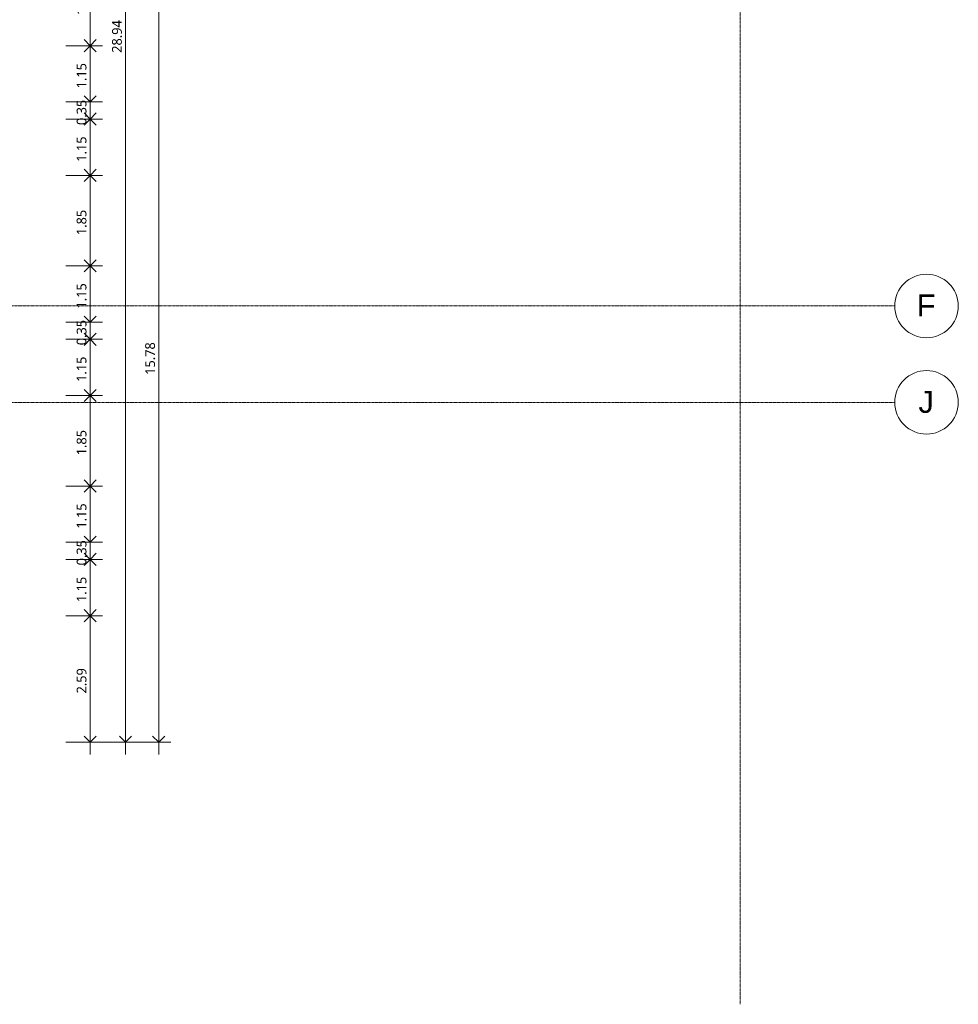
# Model space of a CAD drawing. Header units: millimetres. Extents: x -25837 to 30489, y -8455 to 31796.
# Tile 213 of 256: x 11305 to 30489, y -8455 to 11671. Entities that reach past the tile are written whole.
import ezdxf

# ---------------------------------------------------------------- set-up
doc = ezdxf.new("R2010")
doc.units = ezdxf.units.MM
doc.linetypes.add('Ligne de quadrillage', pattern=[22.225, 12.7, -3.175, 3.175, -3.175])
for name, color, linetype, lineweight in [('A-ANNO-DIMS', 211, 'Continuous', 9), ('A-ANNO-DIMS-100', 211, 'Continuous', 9), ('S-GRID', 1, 'Continuous', 9), ('S-GRID-IDEN', 1, 'Continuous', 9)]:
    doc.layers.add(name, color=color, linetype=linetype, lineweight=lineweight)
doc.styles.add('Arial', font='arial.ttf', dxfattribs={"height": 450})
doc.styles.add('Trebuchet MS_B', font='txt', dxfattribs={"height": 200})
doc.dimstyles.new('Cotes_linéaires_rouge_2mm', dxfattribs={"dimscale": 304.8, "dimtxt": 206.190181, "dimasz": 0.410105, "dimexe": 0.82021, "dimexo": 0.0625, "dimgap": 0.065617, "dimtad": 1, "dimlfac": 0.001, "dimrnd": 0.01, "dimzin": 0, "dimdsep": 46, "dimtxsty": 'Trebuchet MS_B', "dimblk1": 'OPEN30', "dimblk2": 'OPEN30', "dimsah": 1, "dimcen": 0.09, "dimdle": 0.82021, "dimazin": 0, "dimtfac": 1, "dimtdec": 4, "dimtix": 1, "dimtmove": 0, "dimatfit": 3, "dimfxl": 1.64042, "dimfxlon": 1, "dimtvp": 1, "dimtolj": 1, "dimtzin": 0, "dimarcsym": 2})

# ---------------------------------------------------------------- blocks, each defined once
blk = doc.blocks.new('Quadrillage - Extrémité de la ligne de quadrillage - Cercle-11506-Niveau 2')
at = {"layer": 'S-GRID-IDEN'}
blk.add_circle((0, 0), 6.5, dxfattribs=at)
blk = doc.blocks.new('DIMBLOCK79-Niveau 2')
at = {"layer": 'A-ANNO-DIMS-100'}
for p, q in [((13468, 26094), (13468, -3347)), ((12968, 25844), (13718, 25844)), ((13468, 25844), (12968, 25844)), ((12968, -3097), (13718, -3097)), ((13468, -3097), (12968, -3097))]:
    blk.add_line(p, q, dxfattribs=at)
at = {"layer": 'A-ANNO-DIMS-100', "lineweight": 25}
for p, q in [((13468, 25844), (13343, 25719)), ((13468, 25844), (13593, 25719)), ((13468, -3097), (13343, -2972)), ((13468, -3097), (13593, -2972))]:
    blk.add_line(p, q, dxfattribs=at)
at = {"layer": 'A-ANNO-DIMS-100', "color": 0, "insert": (13192, 10994), "char_height": 200, "width": 910.03, "attachment_point": 1, "rotation": 90, "line_spacing_factor": 1.048425, "style": 'Trebuchet MS_B'}
blk.add_mtext('28.94', dxfattribs=at)
blk = doc.blocks.new('_Open30')
at = {"color": 0, "linetype": 'ByBlock', "lineweight": -2}
for p, q in [((-1, 0.27), (0, 0)), ((0, 0), (-1, -0.27)), ((0, 0), (-1, 0))]:
    blk.add_line(p, q, dxfattribs=at)
blk = doc.blocks.new('DIMBLOCK84-Niveau 2')
at = {"layer": 'A-ANNO-DIMS-100'}
for p, q in [((14647, 12680), (13897, 12680)), ((14147, 12680), (14147, -3347)), ((14147, 12680), (14647, 12680)), ((13647, -3097), (14397, -3097)), ((14147, -3097), (13647, -3097))]:
    blk.add_line(p, q, dxfattribs=at)
at = {"layer": 'A-ANNO-DIMS-100', "lineweight": 25}
for p, q in [((14147, 12680), (14022, 12805)), ((14147, 12680), (14022, 12555)), ((14147, 12680), (14272, 12805)), ((14147, 12680), (14272, 12555)), ((14147, -3097), (14022, -2972)), ((14147, -3097), (14272, -2972))]:
    blk.add_line(p, q, dxfattribs=at)
at = {"layer": 'A-ANNO-DIMS-100', "color": 0, "insert": (13871, 4412), "char_height": 200, "width": 910.03, "attachment_point": 1, "rotation": 90, "line_spacing_factor": 1.048425, "style": 'Trebuchet MS_B'}
blk.add_mtext('15.78', dxfattribs=at)
blk = doc.blocks.new('DIMBLOCK93-Niveau 2')
at = {"layer": 'A-ANNO-DIMS-100', "lineweight": 25}
for p, q in [((12745, 12989), (12620, 13114)), ((12745, 12989), (12870, 13114)), ((12745, 12989), (12620, 12864)), ((12745, 12989), (12870, 12864)), ((12745, 11139), (12620, 11264)), ((12745, 11139), (12620, 11014)), ((12745, 11139), (12870, 11264)), ((12745, 11139), (12870, 11014))]:
    blk.add_line(p, q, dxfattribs=at)
at = {"layer": 'A-ANNO-DIMS-100'}
for p, q in [((12245, 12989), (12995, 12989)), ((12745, 12989), (12245, 12989)), ((12745, 12989), (12745, 11139)), ((12245, 11139), (12995, 11139)), ((12745, 11139), (12245, 11139))]:
    blk.add_line(p, q, dxfattribs=at)
at = {"layer": 'A-ANNO-DIMS-100', "color": 0, "insert": (12469, 11767), "char_height": 200, "width": 712.93, "attachment_point": 1, "rotation": 90, "line_spacing_factor": 1.048425, "style": 'Trebuchet MS_B'}
blk.add_mtext('1.85', dxfattribs=at)
blk = doc.blocks.new('DIMBLOCK94-Niveau 2')
at = {"layer": 'A-ANNO-DIMS-100'}
for p, q in [((12245, 11139), (12995, 11139)), ((12745, 11139), (12245, 11139)), ((12745, 11139), (12745, 9989)), ((12245, 9989), (12995, 9989)), ((12745, 9989), (12245, 9989))]:
    blk.add_line(p, q, dxfattribs=at)
at = {"layer": 'A-ANNO-DIMS-100', "lineweight": 25}
for p, q in [((12745, 11139), (12620, 11264)), ((12745, 11139), (12620, 11014)), ((12745, 11139), (12870, 11264)), ((12745, 11139), (12870, 11014)), ((12745, 9989), (12620, 10114)), ((12745, 9989), (12870, 10114))]:
    blk.add_line(p, q, dxfattribs=at)
at = {"layer": 'A-ANNO-DIMS-100', "color": 0, "insert": (12469, 10267), "char_height": 200, "width": 712.93, "attachment_point": 1, "rotation": 90, "line_spacing_factor": 1.048425, "style": 'Trebuchet MS_B'}
blk.add_mtext('1.15', dxfattribs=at)
blk = doc.blocks.new('DIMBLOCK95-Niveau 2')
at = {"layer": 'A-ANNO-DIMS-100', "lineweight": 25}
for p, q in [((12745, 9989), (12620, 10114)), ((12745, 9989), (12870, 10114)), ((12745, 9639), (12620, 9514)), ((12745, 9639), (12870, 9514))]:
    blk.add_line(p, q, dxfattribs=at)
at = {"layer": 'A-ANNO-DIMS-100'}
for p, q in [((12245, 9989), (12995, 9989)), ((12745, 9989), (12245, 9989)), ((12745, 9989), (12745, 9639)), ((12245, 9639), (12995, 9639)), ((12745, 9639), (12245, 9639))]:
    blk.add_line(p, q, dxfattribs=at)
at = {"layer": 'A-ANNO-DIMS-100', "color": 0, "insert": (12469, 9517), "char_height": 200, "width": 712.93, "attachment_point": 1, "rotation": 90, "line_spacing_factor": 1.048425, "style": 'Trebuchet MS_B'}
blk.add_mtext('0.35', dxfattribs=at)
blk = doc.blocks.new('DIMBLOCK96-Niveau 2')
at = {"layer": 'A-ANNO-DIMS-100', "lineweight": 25}
for p, q in [((12745, 9639), (12620, 9764)), ((12745, 9639), (12870, 9764)), ((12745, 9639), (12620, 9514)), ((12745, 9639), (12870, 9514)), ((12745, 8489), (12620, 8614)), ((12745, 8489), (12620, 8364)), ((12745, 8489), (12870, 8614)), ((12745, 8489), (12870, 8364))]:
    blk.add_line(p, q, dxfattribs=at)
at = {"layer": 'A-ANNO-DIMS-100'}
for p, q in [((12245, 9639), (12995, 9639)), ((12745, 9639), (12245, 9639)), ((12745, 9639), (12745, 8489)), ((12245, 8489), (12995, 8489)), ((12745, 8489), (12245, 8489))]:
    blk.add_line(p, q, dxfattribs=at)
at = {"layer": 'A-ANNO-DIMS-100', "color": 0, "insert": (12469, 8767), "char_height": 200, "width": 712.93, "attachment_point": 1, "rotation": 90, "line_spacing_factor": 1.048425, "style": 'Trebuchet MS_B'}
blk.add_mtext('1.15', dxfattribs=at)
blk = doc.blocks.new('DIMBLOCK97-Niveau 2')
at = {"layer": 'A-ANNO-DIMS-100'}
for p, q in [((12245, 8489), (12995, 8489)), ((12745, 8489), (12245, 8489)), ((12745, 8489), (12745, 6639)), ((12245, 6639), (12995, 6639)), ((12745, 6639), (12245, 6639))]:
    blk.add_line(p, q, dxfattribs=at)
at = {"layer": 'A-ANNO-DIMS-100', "lineweight": 25}
for p, q in [((12745, 8489), (12620, 8614)), ((12745, 8489), (12620, 8364)), ((12745, 8489), (12870, 8614)), ((12745, 8489), (12870, 8364)), ((12745, 6639), (12620, 6764)), ((12745, 6639), (12870, 6764)), ((12745, 6639), (12620, 6514)), ((12745, 6639), (12870, 6514))]:
    blk.add_line(p, q, dxfattribs=at)
at = {"layer": 'A-ANNO-DIMS-100', "color": 0, "insert": (12469, 7267), "char_height": 200, "width": 712.93, "attachment_point": 1, "rotation": 90, "line_spacing_factor": 1.048425, "style": 'Trebuchet MS_B'}
blk.add_mtext('1.85', dxfattribs=at)
blk = doc.blocks.new('DIMBLOCK98-Niveau 2')
at = {"layer": 'A-ANNO-DIMS-100', "lineweight": 25}
for p, q in [((12745, 6639), (12620, 6764)), ((12745, 6639), (12870, 6764)), ((12745, 6639), (12620, 6514)), ((12745, 6639), (12870, 6514)), ((12745, 5489), (12620, 5614)), ((12745, 5489), (12870, 5614))]:
    blk.add_line(p, q, dxfattribs=at)
at = {"layer": 'A-ANNO-DIMS-100'}
for p, q in [((12245, 6639), (12995, 6639)), ((12745, 6639), (12245, 6639)), ((12745, 6639), (12745, 5489)), ((12245, 5489), (12995, 5489)), ((12745, 5489), (12245, 5489))]:
    blk.add_line(p, q, dxfattribs=at)
at = {"layer": 'A-ANNO-DIMS-100', "color": 0, "insert": (12469, 5767), "char_height": 200, "width": 712.93, "attachment_point": 1, "rotation": 90, "line_spacing_factor": 1.048425, "style": 'Trebuchet MS_B'}
blk.add_mtext('1.15', dxfattribs=at)
blk = doc.blocks.new('DIMBLOCK99-Niveau 2')
at = {"layer": 'A-ANNO-DIMS-100'}
for p, q in [((12245, 5489), (12995, 5489)), ((12745, 5489), (12245, 5489)), ((12745, 5489), (12745, 5139)), ((12245, 5139), (12995, 5139)), ((12745, 5139), (12245, 5139))]:
    blk.add_line(p, q, dxfattribs=at)
at = {"layer": 'A-ANNO-DIMS-100', "lineweight": 25}
for p, q in [((12745, 5489), (12620, 5614)), ((12745, 5489), (12870, 5614)), ((12745, 5139), (12620, 5014)), ((12745, 5139), (12870, 5014))]:
    blk.add_line(p, q, dxfattribs=at)
at = {"layer": 'A-ANNO-DIMS-100', "color": 0, "insert": (12469, 5017), "char_height": 200, "width": 712.93, "attachment_point": 1, "rotation": 90, "line_spacing_factor": 1.048425, "style": 'Trebuchet MS_B'}
blk.add_mtext('0.35', dxfattribs=at)
blk = doc.blocks.new('DIMBLOCK100-Niveau 2')
at = {"layer": 'A-ANNO-DIMS-100', "lineweight": 25}
for p, q in [((12745, 5139), (12620, 5264)), ((12745, 5139), (12870, 5264)), ((12745, 5139), (12620, 5014)), ((12745, 5139), (12870, 5014)), ((12745, 3989), (12620, 4114)), ((12745, 3989), (12870, 4114)), ((12745, 3989), (12620, 3864)), ((12745, 3989), (12870, 3864))]:
    blk.add_line(p, q, dxfattribs=at)
at = {"layer": 'A-ANNO-DIMS-100'}
for p, q in [((12245, 5139), (12995, 5139)), ((12745, 5139), (12245, 5139)), ((12745, 5139), (12745, 3989)), ((12245, 3989), (12995, 3989)), ((12745, 3989), (12245, 3989))]:
    blk.add_line(p, q, dxfattribs=at)
at = {"layer": 'A-ANNO-DIMS-100', "color": 0, "insert": (12469, 4267), "char_height": 200, "width": 712.93, "attachment_point": 1, "rotation": 90, "line_spacing_factor": 1.048425, "style": 'Trebuchet MS_B'}
blk.add_mtext('1.15', dxfattribs=at)
blk = doc.blocks.new('DIMBLOCK101-Niveau 2')
at = {"layer": 'A-ANNO-DIMS-100', "lineweight": 25}
for p, q in [((12745, 3989), (12620, 4114)), ((12745, 3989), (12870, 4114)), ((12745, 3989), (12620, 3864)), ((12745, 3989), (12870, 3864)), ((12745, 2139), (12620, 2264)), ((12745, 2139), (12870, 2264)), ((12745, 2139), (12620, 2014)), ((12745, 2139), (12870, 2014))]:
    blk.add_line(p, q, dxfattribs=at)
at = {"layer": 'A-ANNO-DIMS-100'}
for p, q in [((12245, 3989), (12995, 3989)), ((12745, 3989), (12245, 3989)), ((12745, 3989), (12745, 2139)), ((12245, 2139), (12995, 2139)), ((12745, 2139), (12245, 2139))]:
    blk.add_line(p, q, dxfattribs=at)
at = {"layer": 'A-ANNO-DIMS-100', "color": 0, "insert": (12469, 2767), "char_height": 200, "width": 712.93, "attachment_point": 1, "rotation": 90, "line_spacing_factor": 1.048425, "style": 'Trebuchet MS_B'}
blk.add_mtext('1.85', dxfattribs=at)
blk = doc.blocks.new('DIMBLOCK102-Niveau 2')
at = {"layer": 'A-ANNO-DIMS-100', "lineweight": 25}
for p, q in [((12745, 2139), (12620, 2264)), ((12745, 2139), (12870, 2264)), ((12745, 2139), (12620, 2014)), ((12745, 2139), (12870, 2014)), ((12745, 989), (12620, 1114)), ((12745, 989), (12870, 1114))]:
    blk.add_line(p, q, dxfattribs=at)
at = {"layer": 'A-ANNO-DIMS-100'}
for p, q in [((12245, 2139), (12995, 2139)), ((12745, 2139), (12245, 2139)), ((12745, 2139), (12745, 989)), ((12245, 989), (12995, 989)), ((12745, 989), (12245, 989))]:
    blk.add_line(p, q, dxfattribs=at)
at = {"layer": 'A-ANNO-DIMS-100', "color": 0, "insert": (12469, 1267), "char_height": 200, "width": 712.93, "attachment_point": 1, "rotation": 90, "line_spacing_factor": 1.048425, "style": 'Trebuchet MS_B'}
blk.add_mtext('1.15', dxfattribs=at)
blk = doc.blocks.new('DIMBLOCK103-Niveau 2')
at = {"layer": 'A-ANNO-DIMS-100', "lineweight": 25}
for p, q in [((12745, 989), (12620, 1114)), ((12745, 989), (12870, 1114)), ((12745, 639), (12620, 514)), ((12745, 639), (12870, 514))]:
    blk.add_line(p, q, dxfattribs=at)
at = {"layer": 'A-ANNO-DIMS-100'}
for p, q in [((12245, 989), (12995, 989)), ((12745, 989), (12245, 989)), ((12745, 989), (12745, 639)), ((12245, 639), (12995, 639)), ((12745, 639), (12245, 639))]:
    blk.add_line(p, q, dxfattribs=at)
at = {"layer": 'A-ANNO-DIMS-100', "color": 0, "insert": (12469, 517), "char_height": 200, "width": 712.93, "attachment_point": 1, "rotation": 90, "line_spacing_factor": 1.048425, "style": 'Trebuchet MS_B'}
blk.add_mtext('0.35', dxfattribs=at)
blk = doc.blocks.new('DIMBLOCK104-Niveau 2')
at = {"layer": 'A-ANNO-DIMS-100'}
for p, q in [((12245, 639), (12995, 639)), ((12745, 639), (12245, 639)), ((12745, 639), (12745, -511)), ((12245, -511), (12995, -511)), ((12745, -511), (12245, -511))]:
    blk.add_line(p, q, dxfattribs=at)
at = {"layer": 'A-ANNO-DIMS-100', "lineweight": 25}
for p, q in [((12745, 639), (12620, 764)), ((12745, 639), (12620, 514)), ((12745, 639), (12870, 764)), ((12745, 639), (12870, 514)), ((12745, -511), (12620, -386)), ((12745, -511), (12870, -386)), ((12745, -511), (12620, -636)), ((12745, -511), (12870, -636))]:
    blk.add_line(p, q, dxfattribs=at)
at = {"layer": 'A-ANNO-DIMS-100', "color": 0, "insert": (12469, -233), "char_height": 200, "width": 712.93, "attachment_point": 1, "rotation": 90, "line_spacing_factor": 1.048425, "style": 'Trebuchet MS_B'}
blk.add_mtext('1.15', dxfattribs=at)
blk = doc.blocks.new('DIMBLOCK105-Niveau 2')
at = {"layer": 'A-ANNO-DIMS-100', "lineweight": 25}
for p, q in [((12745, -511), (12620, -386)), ((12745, -511), (12870, -386)), ((12745, -511), (12620, -636)), ((12745, -511), (12870, -636)), ((12745, -3097), (12620, -2972)), ((12745, -3097), (12870, -2972))]:
    blk.add_line(p, q, dxfattribs=at)
at = {"layer": 'A-ANNO-DIMS-100'}
for p, q in [((12245, -511), (12995, -511)), ((12745, -511), (12245, -511)), ((12745, -511), (12745, -3347)), ((12245, -3097), (12995, -3097)), ((12745, -3097), (12245, -3097))]:
    blk.add_line(p, q, dxfattribs=at)
at = {"layer": 'A-ANNO-DIMS-100', "color": 0, "insert": (12469, -2101), "char_height": 200, "width": 712.93, "attachment_point": 1, "rotation": 90, "line_spacing_factor": 1.048425, "style": 'Trebuchet MS_B'}
blk.add_mtext('2.59', dxfattribs=at)

msp = doc.modelspace()

# ---------------------------------------------------------------- linework, layer by layer
at = {"layer": 'S-GRID', "linetype": 'Ligne de quadrillage', "lineweight": 18}
for p, q in [((26031.644, -8454.75), (26031.644, 30496.271)), ((-23088.074, 5818.989), (29188.751, 5818.989)), ((-23088.074, 3848.989), (29188.751, 3848.989))]:
    msp.add_line(p, q, dxfattribs=at)

# ---------------------------------------------------------------- block references
at = {"layer": 'S-GRID-IDEN', "xscale": 99.99999999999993, "yscale": 99.99999999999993, "zscale": 99.99999999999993, "rotation": 269.9999999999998}
for p in [(29838.751, 5818.989), (29838.751, 3848.989)]:
    msp.add_blockref('Quadrillage - Extrémité de la ligne de quadrillage - Cercle-11506-Niveau 2', p, dxfattribs=at)

# ---------------------------------------------------------------- texts
at = {"layer": 'S-GRID-IDEN', "char_height": 450, "attachment_point": 1, "style": 'Arial'}
for s, insert, width in [('F', (29637.671, 6054.257), 472.99562), ('J', (29674.171, 4084.257), 384.81)]:
    msp.add_mtext(s, dxfattribs=dict(at, insert=insert, width=width))

# ---------------------------------------------------------------- dimensions: what is measured, and where the dimension line sits
at = {"layer": 'A-ANNO-DIMS'}
for base, p1, p2, override, picture, middle in [((13468.014, -3097.468), (12968.014, 25843.989), (12968.014, -3097.468), {"dimpost": '<>', "dimfxl": 28941.457441}, 'DIMBLOCK79-Niveau 2', (13344.243, 11373.26)), ((12745.009, 11139.094), (12245.009, 12989.094), (12245.009, 11139.094), {"dimpost": '<>', "dimfxl": 1850}, 'DIMBLOCK93-Niveau 2', (12621.238, 12064.094)), ((14147.353, -3097.468), (14647.353, 12680.301), (13647.353, -3097.468), {"dimpost": '<>', "dimfxl": 15809.427999}, 'DIMBLOCK84-Niveau 2', (14023.582, 4791.417)), ((12745.009, 9989.094), (12245.009, 11139.094), (12245.009, 9989.094), {"dimpost": '<>', "dimfxl": 1150}, 'DIMBLOCK94-Niveau 2', (12621.642, 10564.094)), ((12745.009, 9639.094), (12245.009, 9989.094), (12245.009, 9639.094), {"dimpost": '<>', "dimfxl": 350}, 'DIMBLOCK95-Niveau 2', (12621.238, 9814.094)), ((12745.009, 8489.094), (12245.009, 9639.094), (12245.009, 8489.094), {"dimpost": '<>', "dimfxl": 1150}, 'DIMBLOCK96-Niveau 2', (12621.642, 9064.094)), ((12745.009, 6639.094), (12245.009, 8489.094), (12245.009, 6639.094), {"dimpost": '<>', "dimfxl": 1850}, 'DIMBLOCK97-Niveau 2', (12621.238, 7564.094)), ((12745.009, 5489.094), (12245.009, 6639.094), (12245.009, 5489.094), {"dimpost": '<>', "dimfxl": 1150}, 'DIMBLOCK98-Niveau 2', (12621.642, 6064.094)), ((12745.009, 5139.094), (12245.009, 5489.094), (12245.009, 5139.094), {"dimpost": '<>', "dimfxl": 350}, 'DIMBLOCK99-Niveau 2', (12621.238, 5314.094)), ((12745.009, 3989.094), (12245.009, 5139.094), (12245.009, 3989.094), {"dimpost": '<>', "dimfxl": 1150}, 'DIMBLOCK100-Niveau 2', (12621.642, 4564.094)), ((12745.009, 2139.094), (12245.009, 3989.094), (12245.009, 2139.094), {"dimpost": '<>', "dimfxl": 1850}, 'DIMBLOCK101-Niveau 2', (12621.238, 3064.094)), ((12745.009, 989.094), (12245.009, 2139.094), (12245.009, 989.094), {"dimpost": '<>', "dimfxl": 1150}, 'DIMBLOCK102-Niveau 2', (12621.642, 1564.094)), ((12745.009, 639.094), (12245.009, 989.094), (12245.009, 639.094), {"dimpost": '<>', "dimfxl": 350}, 'DIMBLOCK103-Niveau 2', (12621.238, 814.094)), ((12745.009, -510.906), (12245.009, 639.094), (12245.009, -510.906), {"dimpost": '<>', "dimfxl": 1150}, 'DIMBLOCK104-Niveau 2', (12621.642, 64.094)), ((12745.009, -3097.468), (12245.009, -510.906), (12245.009, -3097.468), {"dimpost": '<>', "dimfxl": 2586.562132}, 'DIMBLOCK105-Niveau 2', (12621.238, -1804.187))]:
    dim = msp.add_linear_dim(base=base, p1=p1, p2=p2, angle=90, dimstyle='Cotes_linéaires_rouge_2mm', override=override, dxfattribs=at)
    dim.commit()
    dim.dimension.update_dxf_attribs({"geometry": picture, "text_midpoint": middle})

doc.saveas('drawing.dxf')
